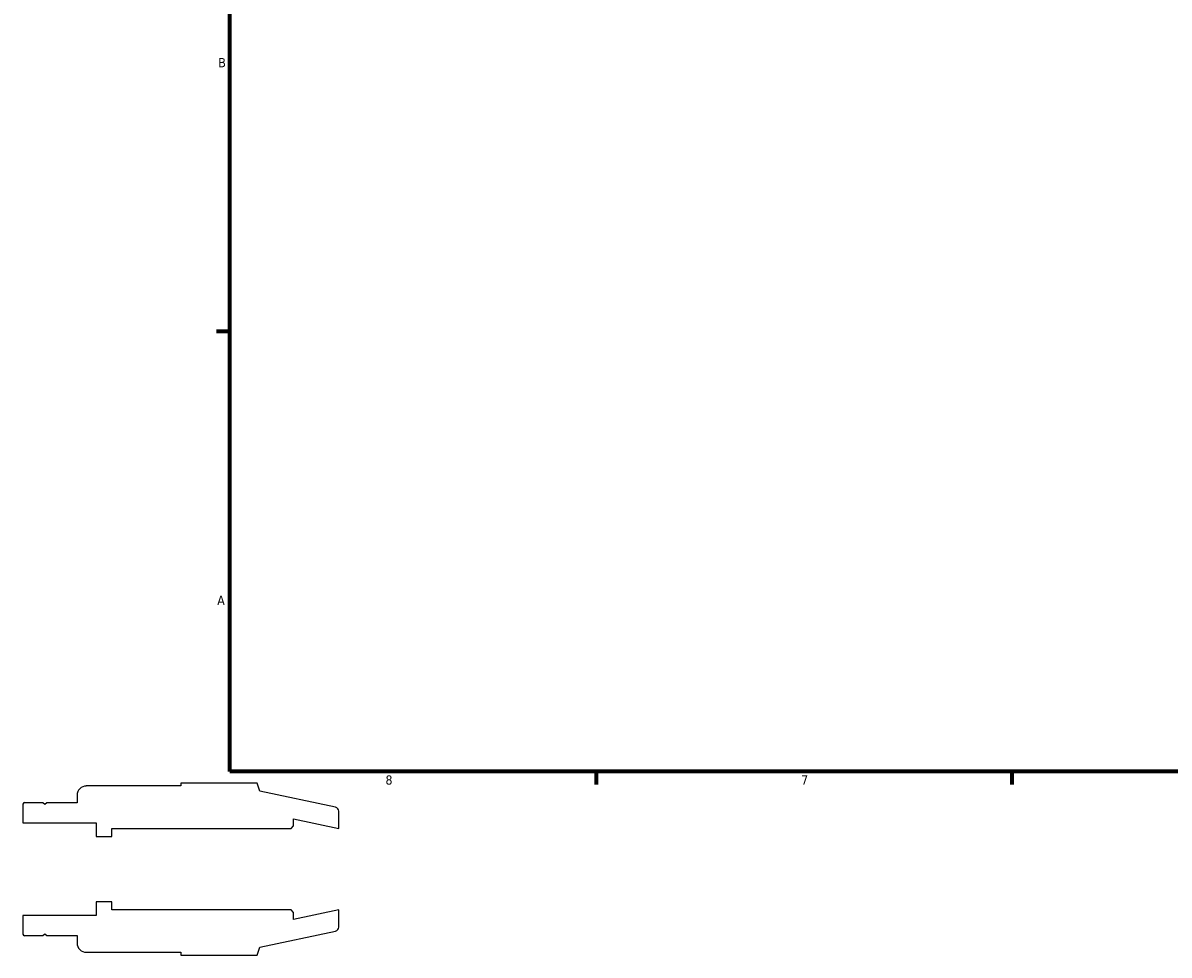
# Model space of a CAD drawing. Header units: inches. Extents: x -1.6 to 36.9, y -4.1 to 21.4.
# Tile 1 of 6: x -1.6 to 10.1, y -0.9 to 8.7. Entities that reach past the tile are written whole.
import ezdxf

# ---------------------------------------------------------------- set-up
doc = ezdxf.new("R2010")
doc.units = ezdxf.units.IN
doc.header["$MEASUREMENT"] = 0
doc.layers.add('Border (ANSI)', color=7, linetype='Continuous', lineweight=70)
doc.styles.add('Note Text (ANSI)', font='tahoma.ttf')

# ---------------------------------------------------------------- blocks, each defined once
blk = doc.blocks.new('Borders Default Border')
at = {"layer": 'Border (ANSI)'}
for p, q in [((0.5, 5.5), (0.366, 5.5)), ((4.25, 1), (4.25, 0.866)), ((8.5, 1), (8.5, 0.866))]:
    blk.add_line(p, q, dxfattribs=at)
at = {"layer": 'Border (ANSI)', "flags": 128}
blk.add_lwpolyline([(0.5, 1), (0.5, 21), (33.5, 21), (33.5, 1), (0.5, 1)], dxfattribs=at)
at = {"layer": 'Border (ANSI)', "color": 5, "true_color": 0x0000ff, "char_height": 0.0945, "attachment_point": 7, "style": 'Note Text (ANSI)'}
for s, insert in [('B', (0.384, 8.203)), ('A', (0.373, 2.703)), ('8', (2.094, 0.863)), ('7', (6.346, 0.866))]:
    blk.add_mtext(s, dxfattribs=dict(at, insert=insert))

msp = doc.modelspace()

# ---------------------------------------------------------------- linework, layer by layer
for p, q in [((0, 0.851), (-0.967, 0.851)), ((0.781, 0.879), (0, 0.879)), ((0, 0.879), (0, 0.851)), ((0.807, 0.798), (0.781, 0.879)), ((-1.061, 0.756), (-1.061, 0.68)), ((1.582, 0.633), (0.807, 0.798)), ((-1.615, 0.664), (-1.615, 0.475)), ((-1.41, 0.68), (-1.598, 0.68)), ((-1.39, 0.661), (-1.41, 0.68)), ((-1.37, 0.68), (-1.39, 0.661)), ((-1.061, 0.68), (-1.37, 0.68)), ((1.615, 0.417), (1.615, 0.592)), ((-1.615, 0.475), (-0.865, 0.475)), ((-0.865, 0.475), (-0.865, 0.334)), ((1.154, 0.442), (1.154, 0.515)), ((1.154, 0.515), (1.615, 0.417)), ((-0.705, 0.334), (-0.705, 0.417)), ((-0.705, 0.417), (1.129, 0.417)), ((1.129, 0.417), (1.154, 0.442)), ((-0.865, 0.334), (-0.705, 0.334)), ((-0.705, -0.334), (-0.865, -0.334)), ((-0.865, -0.334), (-0.865, -0.475)), ((-0.705, -0.417), (-0.705, -0.334)), ((1.129, -0.417), (-0.705, -0.417)), ((1.154, -0.442), (1.129, -0.417)), ((1.615, -0.417), (1.154, -0.515)), ((1.154, -0.515), (1.154, -0.442)), ((1.615, -0.592), (1.615, -0.417)), ((-0.865, -0.475), (-1.615, -0.475)), ((-1.615, -0.475), (-1.615, -0.664)), ((-1.598, -0.68), (-1.41, -0.68)), ((-1.41, -0.68), (-1.39, -0.661)), ((-1.39, -0.661), (-1.37, -0.68)), ((-1.37, -0.68), (-1.061, -0.68)), ((-1.061, -0.68), (-1.061, -0.756)), ((0.807, -0.798), (1.582, -0.633)), ((0.781, -0.879), (0.807, -0.798)), ((-0.967, -0.85), (0, -0.85)), ((0, -0.85), (0, -0.879)), ((0, -0.879), (0.781, -0.879))]:
    msp.add_line(p, q)
for centre, major_axis, end_param in [((-0.967, 0.756), (-0.0945, 0), 6.283185), ((-1.598, 0.664), (-0.0167, 0), 6.283185), ((1.573, 0.592), (0, 0.0417), 6.073746), ((-1.598, -0.664), (0, -0.0167), 6.283185), ((1.573, -0.592), (0.0408, 0.0087), 6.073746), ((-0.967, -0.756), (0, -0.0945), 6.283185)]:
    msp.add_ellipse(centre, major_axis=major_axis, ratio=1, start_param=4.712389, end_param=end_param)

# ---------------------------------------------------------------- block references
msp.add_blockref('Borders Default Border', (0, 0))

doc.saveas('drawing.dxf')
